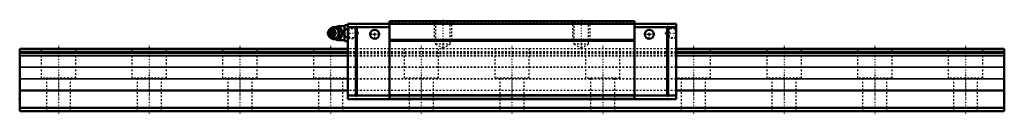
# Model space of a CAD drawing. Header units: millimetres. Extents: x -22 to 548, y -2 to 53.
import ezdxf

# ---------------------------------------------------------------- set-up
doc = ezdxf.new("R2010")
doc.units = ezdxf.units.MM
doc.linetypes.add('Center', pattern=[1.5, 0.45, -0.5, 0.05, -0.5])
doc.linetypes.add('Dashed', pattern=[2, 1, -1])
for name, color, linetype, lineweight in [('2d ConnectionPoints', 7, 'Continuous', 50), ('AM_0', 7, 'Continuous', 50), ('AM_4', 3, 'Continuous', 25), ('AM_5', 3, 'Continuous', 25), ('AM_7', 7, 'Center', 25), ('AM_9', 6, 'Dashed', 25)]:
    doc.layers.add(name, color=color, linetype=linetype, lineweight=lineweight)

# ---------------------------------------------------------------- blocks, each defined once
blk = doc.blocks.new('1_B_M6F_SRN_grease_nipple_joint_0_in_SRN45LR1SS570LG2250BM6F1900001_0')
at = {"layer": 'AM_0'}
for p, q in [((156.7, 46.96), (156.34, 46.44)), ((158.43, 48.2), (158.65, 48.5)), ((158.65, 48.5), (162.83, 48.5)), ((165.5, 49), (162.2, 49)), ((166, 49.62), (165.5, 49.12)), ((165.5, 49.12), (165.5, 40.88)), ((166, 49.62), (167.5, 49.62)), ((166, 47.31), (167.5, 47.31)), ((156.34, 43.56), (156.7, 43.04)), ((158.65, 41.5), (158.43, 41.8)), ((158.65, 41.5), (162.83, 41.5)), ((162.2, 41), (165.5, 41)), ((164.27, 45), (164.71, 45)), ((165.5, 40.88), (166, 40.38)), ((166, 42.69), (167.5, 42.69)), ((166, 40.38), (167.5, 40.38))]:
    blk.add_line(p, q, dxfattribs=at)
for points in [[(162.4, 48.5), (162.58, 47.95), (162.8, 47.38), (162.98, 46.98), (163.21, 46.55), (163.45, 46.15), (163.72, 45.75), (164, 45.37), (164.27, 45)], [(164.71, 45), (164.58, 45.36), (164.45, 45.73), (164.28, 46.13), (164.09, 46.53), (163.78, 47.09), (163.43, 47.66), (163.13, 48.09), (162.83, 48.5)], [(166, 49.62), (165.71, 49.3), (165.5, 48.96)], [(165.5, 47.97), (165.56, 47.86), (165.75, 47.58), (166, 47.31)], [(166, 47.31), (165.71, 46.67), (165.5, 45.99)], [(164.27, 45), (163.87, 44.45), (163.47, 43.88), (163.22, 43.48), (163, 43.05), (162.81, 42.65), (162.65, 42.25), (162.52, 41.87), (162.4, 41.5)], [(162.83, 41.5), (163.1, 41.86), (163.35, 42.23), (163.61, 42.63), (163.85, 43.03), (164.15, 43.59), (164.4, 44.16), (164.56, 44.59), (164.71, 45)], [(165.5, 44.01), (165.56, 43.8), (165.75, 43.24), (166, 42.69)], [(166, 42.69), (165.71, 42.37), (165.5, 42.03)], [(165.5, 41.04), (165.56, 40.94), (165.75, 40.65), (166, 40.38)]]:
    blk.add_lwpolyline(points, dxfattribs=at)
for centre, radius, start, end in [((159.16, 45), 3.3, 270, 90), ((162.2, 45), 4, 90, 118.6837), ((162.2, 45), 4, 241.529, 270)]:
    blk.add_arc(centre, radius, start, end, dxfattribs=at)
for major_axis in [(0, 2.42), (0, -1.12)]:
    blk.add_ellipse((158.15, 45), major_axis=major_axis, ratio=0.927184, dxfattribs=at)
blk.add_ellipse((159.16, 45), major_axis=(0, 3.3), ratio=0.927184, start_param=2.207257, end_param=7.217521, dxfattribs=at)
at = {"layer": 'AM_4'}
for p, q in [((162.2, 49), (162.2, 48.52)), ((162.2, 41.48), (162.2, 41))]:
    blk.add_line(p, q, dxfattribs=at)
blk.add_ellipse((159.97, 45), major_axis=(0, 2.97), ratio=0.927184, start_param=3.499913, end_param=5.924864, dxfattribs=at)
at = {"layer": 'AM_5', "linetype": 'Dashed'}
blk.add_line((168.04, 42), (168.04, 48), dxfattribs=at)
at = {"layer": 'AM_7'}
blk.add_line((162.2, 40.8), (162.2, 49.2), dxfattribs=at)
at = {"layer": 'AM_9'}
for p, q in [((162.2, 48.52), (162.2, 41.48)), ((171.89, 48), (167.5, 48)), ((172.5, 47.39), (171.89, 48)), ((171.89, 48), (171.89, 42)), ((172.5, 47.39), (172.5, 42.61)), ((156.78, 45), (157.21, 45)), ((162.45, 45.03), (162.45, 45)), ((162.45, 45), (162.45, 44.94)), ((167.5, 42), (171.89, 42)), ((171.89, 42), (172.5, 42.61))]:
    blk.add_line(p, q, dxfattribs=at)
for points in [[(156.78, 45), (156.96, 45.55), (157.06, 45.82)], [(159.08, 48.5), (158.96, 48.14), (158.82, 47.77), (158.66, 47.37), (158.46, 46.97), (158.16, 46.41), (157.81, 45.84), (157.51, 45.41), (157.21, 45)], [(161.33, 42.64), (161.09, 42.47), (160.82, 42.33), (160.54, 42.22), (160.25, 42.15), (159.96, 42.12), (159.66, 42.12), (159.37, 42.16), (159.08, 42.24), (158.79, 42.35), (158.53, 42.5), (158.28, 42.68), (158.05, 42.89), (157.84, 43.13), (157.66, 43.39), (157.51, 43.67), (157.39, 43.97), (157.3, 44.28), (157.24, 44.6), (157.22, 44.92), (157.22, 45.25), (157.27, 45.57), (157.34, 45.89), (157.45, 46.19), (157.59, 46.48), (157.75, 46.75), (157.94, 46.99), (158.16, 47.21), (158.39, 47.41), (158.65, 47.57), (158.92, 47.7), (159.2, 47.8), (159.49, 47.86), (159.79, 47.88), (160.09, 47.87), (160.38, 47.82), (160.67, 47.73), (160.95, 47.61), (161.15, 47.49)], [(157.41, 46.63), (157.59, 46.95), (157.84, 47.35), (158.1, 47.75), (158.38, 48.13), (158.43, 48.2)], [(161.15, 47.49), (161.21, 47.45), (161.45, 47.27)], [(163.37, 46.31), (163.06, 46.64), (162.67, 46.95), (162.22, 47.25), (162.2, 47.25)], [(163.75, 44.26), (163.87, 44.6), (163.92, 44.95), (163.89, 45.3), (163.79, 45.65), (163.76, 45.71)], [(157.12, 44.03), (157.03, 44.25), (156.9, 44.63), (156.78, 45)], [(157.21, 45), (157.47, 44.64), (157.73, 44.27), (157.99, 43.87), (158.23, 43.47), (158.53, 42.91), (158.78, 42.34), (158.94, 41.91), (159.08, 41.5)], [(158.43, 41.8), (158.24, 42.05), (157.85, 42.62), (157.6, 43.03), (157.38, 43.45), (157.36, 43.48)], [(162.2, 42.75), (162.66, 43.04), (163.04, 43.35), (163.32, 43.62)]]:
    blk.add_lwpolyline(points, dxfattribs=at)
blk.add_arc((162.2, 45), 4, 118.6837, 241.529, dxfattribs=at)
for centre, major_axis, start_param, end_param in [((159.16, 45), (0, 3.3), 0.934336, 2.207257), ((159.97, 45), (0, 2.97), 5.924864, 7.141511), ((161.05, 45), (0, -2.57), 2.639469, 6.785309), ((159.97, 45), (0, 2.97), 2.378821, 3.499913)]:
    blk.add_ellipse(centre, major_axis=major_axis, ratio=0.927184, start_param=start_param, end_param=end_param, dxfattribs=at)
for centre, major_axis in [((159.7, 45), (0, -2.97)), ((161.18, 45), (0, -3.44))]:
    blk.add_ellipse(centre, major_axis=major_axis, ratio=0.927184, dxfattribs=at)
blk = doc.blocks.new('2_SRN45LRSSB_M6F1_Slide35_65_0_in_SRN45LR1SS570LG2250BM6F1900001_0')
at = {"layer": 'AM_0'}
for p, q in [((333.5, 52), (191.5, 52)), ((191.5, 52), (191.5, 7)), ((333.5, 52), (333.5, 7)), ((172.1, 50.4), (167.5, 50.4)), ((167.5, 50.4), (167.5, 7)), ((172.1, 48.4), (167.5, 48.4)), ((172.1, 49.9), (172.6, 50.4)), ((172.1, 50.4), (172.1, 49.9)), ((172.6, 48.4), (172.1, 48.9)), ((172.1, 48.9), (172.1, 8.5)), ((191.5, 50.4), (172.6, 50.4)), ((172.6, 48.4), (172.6, 9)), ((191.5, 48.4), (172.6, 48.4)), ((333.5, 50.5), (191.5, 50.5)), ((333.5, 50.4), (352.4, 50.4)), ((333.5, 48.4), (352.4, 48.4)), ((352.9, 49.9), (352.4, 50.4)), ((352.4, 48.4), (352.9, 48.9)), ((352.4, 48.4), (352.4, 9)), ((352.9, 50.4), (357.5, 50.4)), ((352.9, 50.4), (352.9, 49.9)), ((352.9, 48.9), (352.9, 8.5)), ((352.9, 48.4), (357.5, 48.4)), ((357.5, 50.4), (357.5, 7)), ((333.5, 41.2), (191.5, 41.2)), ((172.1, 9), (167.5, 9)), ((357.5, 7), (167.5, 7)), ((172.1, 8.5), (172.6, 9)), ((191.5, 9), (172.6, 9)), ((333.5, 9), (352.4, 9)), ((352.9, 8.5), (352.4, 9)), ((352.9, 9), (357.5, 9))]:
    blk.add_line(p, q, dxfattribs=at)
for centre in [(183, 44.4), (342, 44.4)]:
    blk.add_circle(centre, 2.6, dxfattribs=at)
at = {"layer": 'AM_4'}
for p, q in [((333.5, 40.99), (191.5, 40.99)), ((333.5, 40.29), (191.5, 40.29)), ((333.5, 9.41), (191.5, 9.41)), ((333.5, 8.71), (191.5, 8.71)), ((333.5, 7.29), (191.5, 7.29))]:
    blk.add_line(p, q, dxfattribs=at)
at = {"layer": 'AM_5', "linetype": 'Dashed'}
for p, q in [((217.5, 52), (217.5, 41)), ((227.5, 52), (227.5, 41)), ((297.5, 52), (297.5, 41)), ((307.5, 52), (307.5, 41)), ((171.5, 48), (171.5, 42)), ((353.1, 47.46), (353.5, 48)), ((357.5, 48), (353.5, 48)), ((353.5, 48), (353.5, 42)), ((218.31, 39.9), (217.5, 41)), ((217.5, 41), (227.5, 41)), ((226.69, 39.9), (227.5, 41)), ((298.31, 39.9), (297.5, 41)), ((297.5, 41), (307.5, 41)), ((306.69, 39.9), (307.5, 41)), ((353.1, 42.54), (353.5, 42)), ((357.5, 42), (353.5, 42))]:
    blk.add_line(p, q, dxfattribs=at)
at = {"layer": 'AM_7'}
for p, q in [((222.5, 52.78), (222.5, 35.6)), ((302.5, 52.78), (302.5, 35.6)), ((183, 41.67), (183, 47.13)), ((342, 41.67), (342, 47.13)), ((157.74, 45), (174.03, 45)), ((180.27, 44.4), (185.73, 44.4)), ((339.27, 44.4), (344.73, 44.4)), ((350.97, 45), (357.81, 45))]:
    blk.add_line(p, q, dxfattribs=at)
at = {"layer": 'AM_9'}
for p, q in [((217.5, 52), (218.31, 51.19)), ((226.69, 51.19), (227.5, 52)), ((297.5, 52), (298.31, 51.19)), ((306.69, 51.19), (307.5, 52)), ((168.04, 47.46), (167.5, 48)), ((172.3, 47.46), (168.04, 47.46)), ((168.04, 47.46), (168.04, 42.54)), ((173.72, 45), (172.3, 47.46)), ((172.3, 47.46), (172.3, 42.54)), ((333.5, 51.3), (191.5, 51.3)), ((218.31, 51.19), (218.31, 38.8)), ((218.31, 51.19), (226.69, 51.19)), ((226.69, 38.8), (226.69, 51.19)), ((298.31, 51.19), (298.31, 38.8)), ((298.31, 51.19), (306.69, 51.19)), ((306.69, 38.8), (306.69, 51.19)), ((352.7, 47.46), (351.28, 45)), ((356.96, 47.46), (352.7, 47.46)), ((352.7, 47.46), (352.7, 42.54)), ((357.5, 48), (356.96, 47.46)), ((356.96, 47.46), (356.96, 42.54)), ((167.5, 42), (168.04, 42.54)), ((168.04, 42.54), (172.3, 42.54)), ((172.3, 42.54), (173.72, 45)), ((351.28, 45), (352.7, 42.54)), ((352.7, 42.54), (356.96, 42.54)), ((356.96, 42.54), (357.5, 42)), ((357.5, 36), (167.5, 36)), ((357.5, 34.34), (167.5, 34.34)), ((218.31, 38.8), (226.69, 38.8)), ((218.31, 38.8), (222.5, 36.38)), ((222.5, 36.38), (226.69, 38.8)), ((298.31, 38.8), (306.69, 38.8)), ((298.31, 38.8), (302.5, 36.38)), ((302.5, 36.38), (306.69, 38.8)), ((357.5, 33.5), (167.5, 33.5)), ((357.5, 33.34), (167.5, 33.34)), ((357.5, 33.13), (167.5, 33.13)), ((357.5, 32.02), (167.5, 32.02)), ((357.5, 31.81), (167.5, 31.81)), ((357.5, 25.49), (167.5, 25.49)), ((357.5, 25.28), (167.5, 25.28)), ((357.5, 18.62), (167.5, 18.62)), ((357.5, 18.41), (167.5, 18.41)), ((357.5, 12), (167.5, 12))]:
    blk.add_line(p, q, dxfattribs=at)
blk = doc.blocks.new('3_SRN45LR57022_5_Track_0_in_SRN45LR1SS570LG2250BM6F1900001_0')
at = {"layer": 'AM_0'}
for p, q in [((-22.5, 36), (-22.5, 0)), ((167.5, 36), (-22.5, 36)), ((167.5, 34.34), (-22.5, 34.34)), ((547.5, 36), (357.5, 36)), ((547.5, 34.34), (357.5, 34.34)), ((547.5, 36), (547.5, 0)), ((167.5, 33.5), (-22.5, 33.5)), ((547.5, 33.5), (357.5, 33.5)), ((167.5, 12), (-22.5, 12)), ((547.5, 12), (357.5, 12)), ((547.5, 2), (-22.5, 2)), ((547.5, 0), (-22.5, 0))]:
    blk.add_line(p, q, dxfattribs=at)
at = {"layer": 'AM_4'}
for p, q in [((167.5, 33.34), (-22.5, 33.34)), ((167.5, 33.13), (-22.5, 33.13)), ((167.5, 32.02), (-22.5, 32.02)), ((167.5, 31.81), (-22.5, 31.81)), ((547.5, 33.34), (357.5, 33.34)), ((547.5, 33.13), (357.5, 33.13)), ((547.5, 32.02), (357.5, 32.02)), ((547.5, 31.81), (357.5, 31.81)), ((167.5, 25.49), (-22.5, 25.49)), ((167.5, 25.28), (-22.5, 25.28)), ((547.5, 25.49), (357.5, 25.49)), ((547.5, 25.28), (357.5, 25.28)), ((167.5, 18.62), (-22.5, 18.62)), ((167.5, 18.41), (-22.5, 18.41)), ((547.5, 18.62), (357.5, 18.62)), ((547.5, 18.41), (357.5, 18.41))]:
    blk.add_line(p, q, dxfattribs=at)
at = {"layer": 'AM_7'}
for p, q in [((0, 37.8), (0, -1.8)), ((52.5, 37.8), (52.5, -1.8)), ((105, 37.8), (105, -1.8)), ((157.5, 37.8), (157.5, -1.8)), ((210, 37.8), (210, -1.8)), ((262.5, 37.8), (262.5, -1.8)), ((315, 37.8), (315, -1.8)), ((367.5, 37.8), (367.5, -1.8)), ((420, 37.8), (420, -1.8)), ((472.5, 37.8), (472.5, -1.8)), ((525, 37.8), (525, -1.8))]:
    blk.add_line(p, q, dxfattribs=at)
at = {"layer": 'AM_9'}
for p, q in [((-10, 36), (-10, 19)), ((10, 19), (10, 36)), ((42.5, 36), (42.5, 19)), ((62.5, 19), (62.5, 36)), ((95, 36), (95, 19)), ((115, 19), (115, 36)), ((147.5, 36), (147.5, 19)), ((357.5, 36), (167.5, 36)), ((357.5, 34.34), (167.5, 34.34)), ((200, 36), (200, 19)), ((220, 19), (220, 36)), ((252.5, 36), (252.5, 19)), ((272.5, 19), (272.5, 36)), ((305, 36), (305, 19)), ((325, 19), (325, 36)), ((377.5, 19), (377.5, 36)), ((410, 36), (410, 19)), ((430, 19), (430, 36)), ((462.5, 36), (462.5, 19)), ((482.5, 19), (482.5, 36)), ((515, 36), (515, 19)), ((535, 19), (535, 36)), ((357.5, 33.5), (167.5, 33.5)), ((357.5, 33.34), (167.5, 33.34)), ((357.5, 33.13), (167.5, 33.13)), ((357.5, 32.02), (167.5, 32.02)), ((357.5, 31.81), (167.5, 31.81)), ((357.5, 25.49), (167.5, 25.49)), ((357.5, 25.28), (167.5, 25.28)), ((10, 19), (-10, 19)), ((-7, 19), (-7, 0)), ((7, 0), (7, 19)), ((62.5, 19), (42.5, 19)), ((45.5, 19), (45.5, 0)), ((59.5, 0), (59.5, 19)), ((115, 19), (95, 19)), ((98, 19), (98, 0)), ((112, 0), (112, 19)), ((167.5, 19), (147.5, 19)), ((150.5, 19), (150.5, 0)), ((164.5, 0), (164.5, 19)), ((357.5, 18.62), (167.5, 18.62)), ((357.5, 18.41), (167.5, 18.41)), ((220, 19), (200, 19)), ((203, 19), (203, 0)), ((217, 0), (217, 19)), ((272.5, 19), (252.5, 19)), ((255.5, 19), (255.5, 0)), ((269.5, 0), (269.5, 19)), ((325, 19), (305, 19)), ((308, 19), (308, 0)), ((322, 0), (322, 19)), ((377.5, 19), (357.5, 19)), ((360.5, 19), (360.5, 0)), ((374.5, 0), (374.5, 19)), ((430, 19), (410, 19)), ((413, 19), (413, 0)), ((427, 0), (427, 19)), ((482.5, 19), (462.5, 19)), ((465.5, 19), (465.5, 0)), ((479.5, 0), (479.5, 19)), ((535, 19), (515, 19)), ((518, 19), (518, 0)), ((532, 0), (532, 19)), ((357.5, 12), (167.5, 12))]:
    blk.add_line(p, q, dxfattribs=at)

msp = doc.modelspace()

# ---------------------------------------------------------------- linework, layer by layer
at = {"layer": '2d ConnectionPoints'}
for p in [(167.5, 45), (183, 44.4), (183, 44.4), (342, 44.4), (342, 44.4), (357.5, 45), (-22.5, 7), (262.5, 7), (0, 0), (0, 0)]:
    msp.add_point(p, dxfattribs=at)

# ---------------------------------------------------------------- block references
for name in ['2_SRN45LRSSB_M6F1_Slide35_65_0_in_SRN45LR1SS570LG2250BM6F1900001_0', '1_B_M6F_SRN_grease_nipple_joint_0_in_SRN45LR1SS570LG2250BM6F1900001_0', '3_SRN45LR57022_5_Track_0_in_SRN45LR1SS570LG2250BM6F1900001_0']:
    msp.add_blockref(name, (0, 0))

doc.saveas('drawing.dxf')
